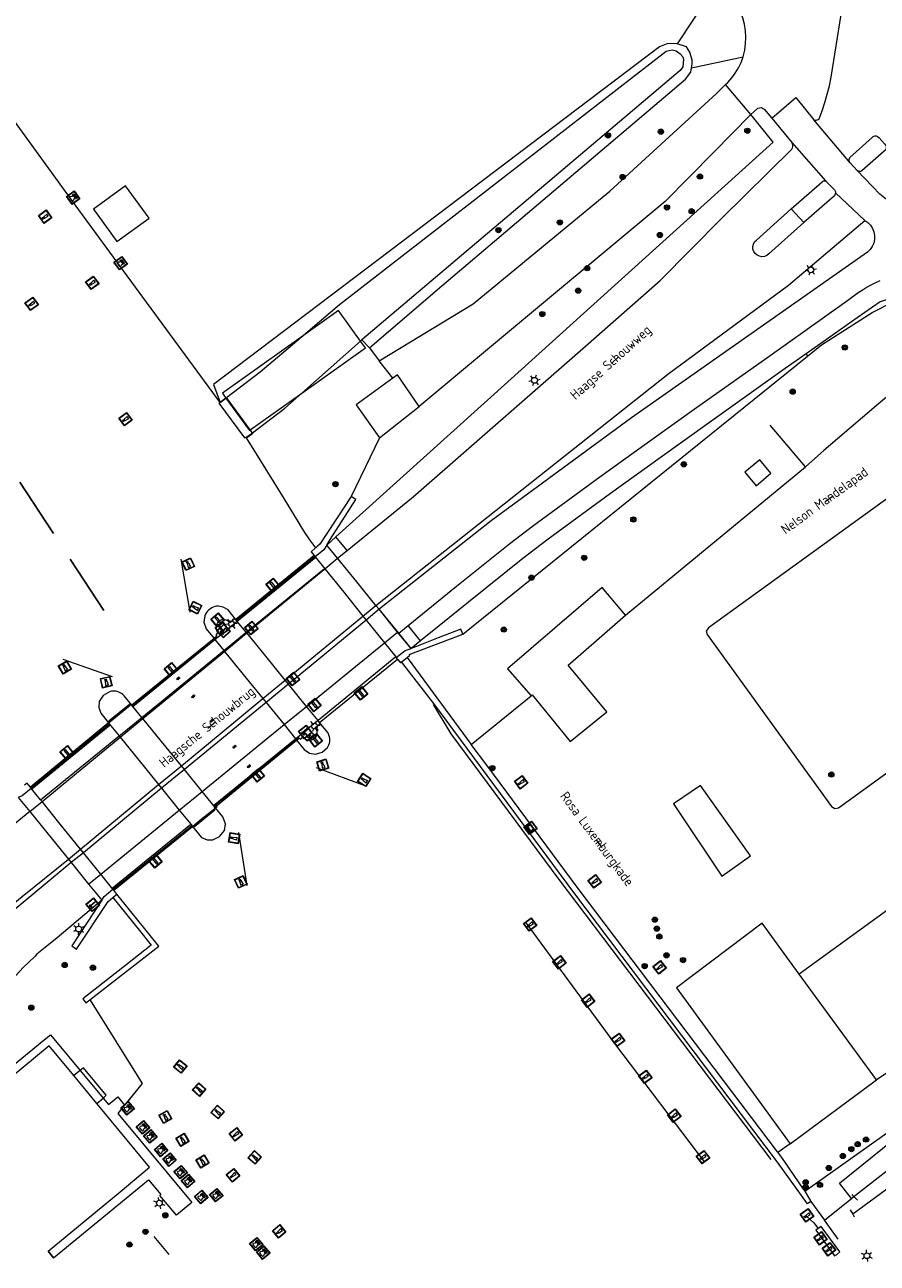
# Model space of a CAD drawing. Header units: metres. Extents: x 89872 to 94585, y 463299 to 469000.
# Tile 9 of 230: x 90898 to 90986, y 463830 to 463959. Entities that reach past the tile are written whole.
import ezdxf
from ezdxf.enums import TextEntityAlignment as Align

# ---------------------------------------------------------------- set-up
doc = ezdxf.new("R2010")
doc.units = ezdxf.units.M
doc.linetypes.add('HIDDEN', pattern=[9.525, 6.35, -3.175])
doc.layers.get('0').update_dxf_attribs({"linetype": 'CONTINUOUS'})
for name, color, linetype, lineweight in [('B-WE-BV-GELEIDECONSTRUCTIE-G', 251, 'CONTINUOUS', 13), ('B-WE-BV-LEUNING-G', 251, 'CONTINUOUS', 13), ('B-WE-GR-BEPLANTING_CULTUUR-G', 251, 'CONTINUOUS', 13), ('B-WE-GR-BOOM-S', 251, 'CONTINUOUS', 13), ('B-WE-IE-MEUBILAIR_WATERWEGMEUBILAIR_BOLDER-G', 251, 'CONTINUOUS', 13), ('B-WE-IE-MEUBILAIR_WATERWEGMEUBILAIR_MEERPAAL-S', 251, 'CONTINUOUS', 13), ('B-WE-IE-MEUBILAIR_WEGMEUBILAIR_SLAGBOOM-S', 251, 'CONTINUOUS', 13), ('B-WE-IE-TERREINAFSCHEIDING-G', 251, 'CONTINUOUS', 13), ('B-WE-IE-TERREINAFSCHEIDING_KUNSTMATIG_HEKWERK-G', 251, 'CONTINUOUS', 13), ('B-WE-KL-ET_LS_OV_LICHTMAST-S', 251, 'CONTINUOUS', 13), ('B-WE-KW-KUNSTWERK-GV', 251, 'CONTINUOUS', 13), ('B-WE-KW-KUNSTWERK_STEIGER-G', 251, 'CONTINUOUS', 13), ('B-WE-OB-BESCHOEIING-G', 251, 'CONTINUOUS', 13), ('B-WE-OG-TOPOGRAFIE_BEBOUWING-GV', 251, 'CONTINUOUS', 13), ('B-WE-OG-TOPOGRAFIE_BEBOUWING_LUIFEL-GV', 251, 'CONTINUOUS', 13), ('B-WE-OG-TOPOGRAFIE_KUNSTWERKNAAM-T18', 251, 'CONTINUOUS', 13), ('B-WE-OG-TOPOGRAFIE_STRAATNAAM-T18', 251, 'CONTINUOUS', 13), ('B-WE-OG-TOPOGRAFIE_WATER-GV', 251, 'CONTINUOUS', 13), ('B-WE-OG-WATER_WOONBOOTLOCATIE-G', 251, 'CONTINUOUS', 13), ('B-WE-VH-VERHARDING-GV', 251, 'CONTINUOUS', 13), ('Percelen', 10, 'HIDDEN', 25), ('Q_VERKEERSREGELINSTALLATIEPA00', 251, 'CONTINUOUS', 13), ('Q_VERKLIKKER_TRANSPORTLEIDING_', 251, 'CONTINUOUS', 13), ('S_GBKN_SYMBOOL_GV_GROOT_1', 251, 'CONTINUOUS', 13)]:
    doc.layers.add(name, color=color, linetype=linetype, lineweight=lineweight)
doc.styles.get("Standard").update_dxf_attribs({"font": 'isocp.shx'})

# ---------------------------------------------------------------- blocks, each defined once
blk = doc.blocks.new('Q_VERKEERSREGELINSTALLATIEPAAL')
for points in [[(-0.5, 0.5), (0.5, 0.5), (0.5, -0.5), (-0.5, -0.5)], [(-0.08, 0.33), (0.07, 0.33), (0.07, -0.33), (-0.08, -0.33)]]:
    blk.add_lwpolyline(points, close=True)
blk.add_lwpolyline([(-0.44, 0.46), (0.44, 0.46, -0.414214), (0.46, 0.44), (0.46, -0.44, -0.414214), (0.44, -0.46), (-0.44, -0.46, -0.414214), (-0.46, -0.44), (-0.46, 0.44), (-0.46, 0.44), (-0.46, 0.45), (-0.46, 0.45), (-0.46, 0.45), (-0.46, 0.45), (-0.46, 0.45), (-0.46, 0.45), (-0.46, 0.46), (-0.46, 0.46), (-0.46, 0.46), (-0.45, 0.46), (-0.45, 0.46), (-0.45, 0.46), (-0.45, 0.46), (-0.45, 0.46), (-0.45, 0.46), (-0.44, 0.46), (-0.44, 0.46)], format="xyb")
blk = doc.blocks.new('Q_LICHTMAST')
for points in [[(-0.26, 0.15), (-0.52, 0.3)], [(0, 0.3), (0, 0.6)], [(0.26, 0.15), (0.52, 0.3)], [(-0.26, -0.15), (-0.52, -0.3)], [(0, -0.3), (0, -0.6)], [(0.26, -0.15), (0.52, -0.3)]]:
    blk.add_lwpolyline(points)
blk.add_circle((0, 0), 0.3)
blk = doc.blocks.new('S_GBKN_SYMBOOL_GV_GROOT')
for points in [[(-0.1875, 0.03125), (-0.09375, 0.09375)], [(-0.1875, -0.0625), (0.0625, 0.09375)], [(-0.1875, 0.09375), (0.125, -0.09375)], [(-0.1875, 0), (-0.03125, -0.09375)], [(-0.125, -0.09375), (0.1875, 0.09375)], [(-0.0625, 0.09375), (0.1875, -0.0625)], [(0.03125, -0.09375), (0.1875, 0)], [(0.09375, 0.09375), (0.1875, 0.03125)]]:
    blk.add_lwpolyline(points)
blk = doc.blocks.new('Q_MEERPAAL')
for points in [[(-0.5, 0.5), (0.5, 0.5), (0.5, -0.5), (-0.5, -0.5)], [(-0.08, 0.32), (0.07, 0.32), (0.07, 0.17), (-0.08, 0.17)]]:
    blk.add_lwpolyline(points, close=True)
blk.add_lwpolyline([(-0.44, 0.46), (0.44, 0.46, -0.414214), (0.46, 0.44), (0.46, -0.44, -0.414214), (0.44, -0.46), (-0.44, -0.46, -0.414214), (-0.46, -0.44), (-0.46, 0.44), (-0.46, 0.44), (-0.46, 0.45), (-0.46, 0.45), (-0.46, 0.45), (-0.46, 0.45), (-0.46, 0.45), (-0.46, 0.45), (-0.46, 0.46), (-0.46, 0.46), (-0.46, 0.46), (-0.45, 0.46), (-0.45, 0.46), (-0.45, 0.46), (-0.45, 0.46), (-0.45, 0.46), (-0.45, 0.46), (-0.44, 0.46), (-0.44, 0.46)], format="xyb")
for points in [[(-0.08, 0.12), (-0.14, -0.31)], [(-0.08, 0.12), (0.07, 0.12)], [(0.07, 0.12), (0.12, -0.31)], [(-0.14, -0.31), (0.12, -0.31)]]:
    blk.add_lwpolyline(points)
blk = doc.blocks.new('Q_BOOM')
for radius in [0.27, 0.18, 0.09]:
    blk.add_circle((0, 0), radius)
blk = doc.blocks.new('Q_SLAGBOOM')
blk.add_lwpolyline([(-0.5, 0.5), (0.5, 0.5), (0.5, -0.5), (-0.5, -0.5)], close=True)
blk.add_lwpolyline([(-0.44, 0.46), (0.44, 0.46, -0.414214), (0.46, 0.44), (0.46, -0.44, -0.414214), (0.44, -0.46), (-0.44, -0.46, -0.414214), (-0.46, -0.44), (-0.46, 0.44), (-0.46, 0.44), (-0.46, 0.45), (-0.46, 0.45), (-0.46, 0.45), (-0.46, 0.45), (-0.46, 0.45), (-0.46, 0.45), (-0.46, 0.46), (-0.46, 0.46), (-0.46, 0.46), (-0.45, 0.46), (-0.45, 0.46), (-0.45, 0.46), (-0.45, 0.46), (-0.45, 0.46), (-0.45, 0.46), (-0.44, 0.46), (-0.44, 0.46)], format="xyb")
for points in [[(-0.29, 0.04), (-0.38, 0.04), (-0.38, 0.1)], [(-0.38, 0.1), (-0.29, 0.1)], [(-0.29, 0.1), (-0.29, 0.2)], [(-0.29, 0.2), (-0.23, 0.2), (-0.23, 0.1)], [(-0.23, 0.04), (-0.23, -0.2), (-0.29, -0.2), (-0.29, 0.04)], [(-0.23, 0.1), (0.37, 0.1), (0.37, 0.04), (-0.23, 0.04)]]:
    blk.add_lwpolyline(points)
blk = doc.blocks.new('Q_BOLDER')
for points in [[(-0.5, 0.5), (0.5, 0.5), (0.5, -0.5), (-0.5, -0.5)], [(-0.27, -0.2), (0.27, -0.2), (0.27, -0.3), (-0.27, -0.3)]]:
    blk.add_lwpolyline(points, close=True)
for points in [[(-0.44, 0.46), (0.44, 0.46, -0.414214), (0.46, 0.44), (0.46, -0.44, -0.414214), (0.44, -0.46), (-0.44, -0.46, -0.414214), (-0.46, -0.44), (-0.46, 0.44), (-0.46, 0.44), (-0.46, 0.45), (-0.46, 0.45), (-0.46, 0.45), (-0.46, 0.45), (-0.46, 0.45), (-0.46, 0.45), (-0.46, 0.46), (-0.46, 0.46), (-0.46, 0.46), (-0.45, 0.46), (-0.45, 0.46), (-0.45, 0.46), (-0.45, 0.46), (-0.45, 0.46), (-0.45, 0.46), (-0.44, 0.46), (-0.44, 0.46)], [(-0.23, 0.27, 0.439965), (-0.26, 0.19)], [(-0.15, 0.29, 0.109301), (-0.23, 0.27)], [(0.22, 0.27, 0.148019), (0.13, 0.29)], [(0.25, 0.19, 0.326045), (0.22, 0.27)], [(-0.27, -0.16, 0.309814), (-0.17, -0.02)], [(0.16, -0.02, 0.22667), (0.27, -0.16)]]:
    blk.add_lwpolyline(points, format="xyb")
for points in [[(-0.17, 0.03), (-0.26, 0.19)], [(-0.17, -0.02), (-0.17, 0.03)], [(-0.15, 0.29), (0.13, 0.29)], [(0.16, 0.03), (0.25, 0.19)], [(0.16, -0.02), (0.16, 0.03)], [(-0.27, -0.16), (0.27, -0.16)]]:
    blk.add_lwpolyline(points)
blk = doc.blocks.new('Q_VERKLIKKER_TRANSPORTLEIDING')
for points in [[(-0.5, 0.5), (0.5, 0.5), (0.5, -0.5), (-0.5, -0.5)], [(-0.37, 0.22), (0.36, 0.22), (0.36, -0.21), (-0.37, -0.21)]]:
    blk.add_lwpolyline(points, close=True)
for points in [[(-0.44, 0.46), (0.44, 0.46, -0.414214), (0.46, 0.44), (0.46, -0.44, -0.414214), (0.44, -0.46), (-0.44, -0.46, -0.414214), (-0.46, -0.44), (-0.46, 0.44), (-0.46, 0.44), (-0.46, 0.45), (-0.46, 0.45), (-0.46, 0.45), (-0.46, 0.45), (-0.46, 0.45), (-0.46, 0.45), (-0.46, 0.46), (-0.46, 0.46), (-0.46, 0.46), (-0.45, 0.46), (-0.45, 0.46), (-0.45, 0.46), (-0.45, 0.46), (-0.45, 0.46), (-0.45, 0.46), (-0.44, 0.46), (-0.44, 0.46)], [(-0.29, 0.16), (0.28, 0.16, -0.414214), (0.3, 0.14), (0.3, -0.13, -0.414214), (0.28, -0.16), (-0.29, -0.16, -0.414214), (-0.31, -0.13), (-0.31, 0.14), (-0.31, 0.14), (-0.31, 0.14), (-0.31, 0.14), (-0.31, 0.15), (-0.31, 0.15), (-0.31, 0.15), (-0.3, 0.15), (-0.3, 0.15), (-0.3, 0.15), (-0.3, 0.16), (-0.3, 0.16), (-0.3, 0.16), (-0.3, 0.16), (-0.29, 0.16), (-0.29, 0.16), (-0.29, 0.16), (-0.29, 0.16), (-0.29, 0.16)]]:
    blk.add_lwpolyline(points, format="xyb")

msp = doc.modelspace()

# ---------------------------------------------------------------- linework, layer by layer
at = {"layer": 'B-WE-BV-GELEIDECONSTRUCTIE-G'}
for p, q in [((90914.98, 463897.7), (90914.04, 463903.22)), ((90901.78, 463892.85), (90906.9, 463891.05)), ((90933.24, 463879.66), (90928.05, 463881.61)), ((90920.87, 463869.42), (90920.01, 463874.89)), ((90907.4, 463868.51), (90907.07, 463868.92)), ((90981.87, 463831.22), (90981.87, 463831.22))]:
    msp.add_line(p, q, dxfattribs=at)
for points in [[(90940.1, 463888.14), (90941.94, 463885.11), (90953.11, 463870.03), (90975.04, 463841.05)], [(90906.33, 463858.93), (90911.74, 463863.14), (90907.4, 463868.51)], [(90968.24, 463840.77), (90959.02, 463852.91), (90949.68, 463865.65)], [(90978.79, 463835.16), (90979.51, 463834.49), (90979.96, 463833.9)]]:
    msp.add_lwpolyline(points, dxfattribs=at)
at = {"layer": 'B-WE-BV-LEUNING-G'}
for p, q in [((90919.77, 463896.89), (90927.87, 463903.49)), ((90927.87, 463903.49), (90927.87, 463903.49)), ((90909.01, 463887.99), (90917.5, 463894.92)), ((90917.5, 463894.92), (90917.78, 463895.15)), ((90908.99, 463887.97), (90909.01, 463887.99)), ((90898.5, 463879.51), (90906.6, 463886.17)), ((90925.93, 463884.54), (90917.45, 463877.62)), ((90926.21, 463884.77), (90925.93, 463884.54)), ((90917.45, 463877.62), (90917.44, 463877.61)), ((90915.16, 463875.61), (90907.01, 463869)), ((90915.2, 463875.64), (90915.16, 463875.61))]:
    msp.add_line(p, q, dxfattribs=at)
msp.add_lwpolyline([(90906.6, 463886.17), (90906.64, 463886.21), (90906.65, 463886.37), (90908.76, 463888.1)], dxfattribs=at)
at = {"layer": 'B-WE-GR-BEPLANTING_CULTUUR-G'}
for p, q in [((90968.9, 463961.95), (90965.35, 463956.57)), ((90966.84, 463954.06), (90972.19, 463955.23)), ((90978.7, 463924.45), (90978.85, 463924.23)), ((90904.64, 463857.53), (90910.01, 463848.91)), ((90978.57, 463837.75), (91000, 463853.05)), ((90977.06, 463842.68), (90986, 463849.28))]:
    msp.add_line(p, q, dxfattribs=at)
for points in [[(91007.63, 463925.69), (91005.97, 463926.55), (91003.75, 463927.11), (91002.1, 463927.33), (91000.47, 463927.35), (90998.68, 463927.33), (90996.84, 463927.01), (90995.18, 463926.38), (90993.74, 463925.55), (90989.42, 463921.99), (90985.96, 463919.09), (90980.53, 463914.46), (90978.66, 463912.76)], [(90943.2, 463895.44), (90967.8, 463915.31), (90978.85, 463924.23)]]:
    msp.add_lwpolyline(points, dxfattribs=at)
at = {"layer": 'B-WE-IE-TERREINAFSCHEIDING-G'}
for p, q in [((90933.52, 463925.07), (90934.53, 463923.75)), ((90934.56, 463915.75), (90931.63, 463909.69)), ((90937.41, 463893.01), (90944.06, 463884.02)), ((90906.98, 463868.16), (90907.4, 463868.51)), ((90982.17, 463838.6), (91000, 463853.05)), ((90903.59, 463850.26), (90905.96, 463847.4)), ((90975.78, 463841.78), (90976.48, 463840.79)), ((90983.4, 463837), (90982.17, 463838.6)), ((90978.57, 463837.75), (90979.19, 463836.71)), ((90979.19, 463836.71), (90978.84, 463836.46)), ((90979.19, 463836.71), (90980.61, 463834.75))]:
    msp.add_line(p, q, dxfattribs=at)
for points in [[(90931.63, 463909.69), (90928.39, 463904.74), (90928.11, 463904.5), (90927.98, 463904.39)], [(90931.56, 463908.52), (90932.11, 463909.38), (90931.63, 463909.69)], [(90929.1, 463904.66), (90929.47, 463905.25), (90931.56, 463908.52)], [(90943.2, 463895.44), (90942.99, 463895.97), (90940.65, 463895.07), (90938.57, 463894.24), (90937.83, 463893.97)], [(90937.41, 463893.01), (90937.69, 463893.25), (90937.62, 463893.34), (90943.2, 463895.44)], [(90936.85, 463892.56), (90936.95, 463892.64), (90937.41, 463893.01)], [(90905.83, 463867.88), (90902.72, 463863.16), (90903.2, 463862.84), (90906.47, 463867.76), (90906.98, 463868.16)], [(90906.98, 463868.16), (90909.72, 463864.76), (90910.95, 463863.24), (90908.31, 463861.16), (90908.02, 463860.94), (90903.86, 463857.68), (90904.19, 463857.27), (90904.6, 463857.59)], [(90889.34, 463844.79), (90899.87, 463853.43), (90900.51, 463853.97), (90903.59, 463850.26)], [(90905.96, 463847.4), (90906.51, 463846.74), (90907.47, 463847.54), (90908.19, 463846.68)], [(90976.48, 463840.79), (90978.41, 463837.99), (90978.57, 463837.75)], [(90915.13, 463836.6), (90913.54, 463835.27), (90911.84, 463837.31)]]:
    msp.add_lwpolyline(points, dxfattribs=at)
at = {"layer": 'B-WE-IE-TERREINAFSCHEIDING_KUNSTMATIG_HEKWERK-G'}
for p, q in [((90978.66, 463912.76), (90974.98, 463917.09)), ((90927.96, 463903.37), (90919.85, 463896.76)), ((90920.78, 463895.63), (90928.87, 463902.23)), ((90919.85, 463896.76), (90918.7, 463895.82)), ((90909.05, 463887.94), (90917.53, 463894.88)), ((90909.97, 463886.81), (90918.46, 463893.74)), ((90936.25, 463893.09), (90928.2, 463886.5)), ((90936.25, 463893.09), (90936.25, 463893.09)), ((90909.04, 463887.93), (90909.05, 463887.94)), ((90906.71, 463886.03), (90898.6, 463879.39)), ((90928.2, 463886.5), (90927.01, 463885.53)), ((90899.5, 463878.27), (90907.63, 463884.9)), ((90917.4, 463877.69), (90925.87, 463884.61)), ((90898.41, 463879.61), (90898.52, 463879.47)), ((90898.6, 463879.39), (90898.59, 463879.38)), ((90899.5, 463878.27), (90899.5, 463878.27)), ((90917.68, 463877.68), (90917.64, 463877.73)), ((90906.91, 463869.13), (90915.03, 463875.76)), ((90915.03, 463875.76), (90915.04, 463875.77)), ((90998.6, 463875.21), (90977.99, 463860.24)), ((90983.66, 463837.21), (90983.48, 463837.41)), ((90984.01, 463836.82), (90983.66, 463837.21)), ((90983.27, 463835.84), (90983.54, 463835.37)), ((90983.54, 463835.37), (90983.69, 463835.12))]:
    msp.add_line(p, q, dxfattribs=at)
for points in [[(90978.85, 463924.23), (90980.31, 463925.41), (90985.53, 463928.75), (90987.77, 463929.88), (90992.09, 463931.03), (91004.66, 463931.24), (91004.67, 463931.24)], [(90917.53, 463894.88), (90918.09, 463895.34), (90918.3, 463895.51)], [(90918.46, 463893.74), (90919.02, 463894.2), (90920.78, 463895.63)], [(90907.63, 463884.9), (90908.49, 463885.6), (90909.97, 463886.81), (90909.97, 463886.81)], [(90925.87, 463884.61), (90926.46, 463885.08), (90926.67, 463885.26)], [(90915.24, 463875.56), (90916.12, 463876.27), (90917.52, 463877.39)], [(90917.52, 463877.39), (90917.53, 463877.4), (90917.59, 463877.45)], [(90917.59, 463877.45), (90917.76, 463877.59), (90917.68, 463877.68)]]:
    msp.add_lwpolyline(points, dxfattribs=at)
at = {"layer": 'B-WE-KW-KUNSTWERK-GV'}
for p, q in [((90920.76, 463915.85), (90920.8, 463915.76)), ((90927.87, 463903.49), (90927.81, 463903.57)), ((90927.9, 463903.45), (90927.87, 463903.49)), ((90930.22, 463903.29), (90929.1, 463904.66)), ((90927.9, 463903.45), (90928.91, 463902.2)), ((90928.91, 463902.2), (90930.87, 463899.77)), ((90932.2, 463900.86), (90930.22, 463903.29)), ((90930.87, 463899.77), (90932.85, 463897.31)), ((90934.19, 463898.42), (90932.2, 463900.86)), ((90934.53, 463898.01), (90934.19, 463898.42)), ((90932.85, 463897.31), (90933.18, 463896.9)), ((90936.56, 463895.53), (90934.53, 463898.01)), ((90919.85, 463896.76), (90919.67, 463896.99)), ((90920.78, 463895.63), (90919.85, 463896.76)), ((90933.18, 463896.9), (90935.07, 463894.54)), ((90917.44, 463895), (90908.95, 463888.07)), ((90917.44, 463895), (90917.5, 463894.92)), ((90917.5, 463894.92), (90917.53, 463894.88)), ((90917.53, 463894.88), (90918.46, 463893.74)), ((90920.83, 463895.56), (90920.78, 463895.63)), ((90922.79, 463893.16), (90920.83, 463895.56)), ((90935.07, 463894.54), (90936.25, 463893.09)), ((90937.83, 463893.97), (90936.56, 463895.53)), ((90918.46, 463893.74), (90918.53, 463893.66)), ((90918.53, 463893.66), (90920.47, 463891.26)), ((90924.81, 463890.67), (90922.79, 463893.16)), ((90936.25, 463893.09), (90936.3, 463893.01)), ((90936.43, 463892.86), (90936.3, 463893.01)), ((90920.47, 463891.26), (90922.5, 463888.76)), ((90925.13, 463890.27), (90924.81, 463890.67)), ((90927.01, 463887.96), (90925.13, 463890.27)), ((90922.5, 463888.76), (90922.82, 463888.37)), ((90922.82, 463888.37), (90924.69, 463886.07)), ((90909.01, 463887.99), (90908.95, 463888.07)), ((90909.05, 463887.94), (90909.01, 463887.99)), ((90909.97, 463886.81), (90909.05, 463887.94)), ((90910.07, 463886.69), (90909.97, 463886.81)), ((90928.2, 463886.5), (90927.01, 463887.96)), ((90906.53, 463886.25), (90898.44, 463879.59)), ((90906.53, 463886.25), (90906.6, 463886.17)), ((90906.6, 463886.17), (90907.63, 463884.9)), ((90912, 463884.33), (90910.07, 463886.69)), ((90924.69, 463886.07), (90925.87, 463884.61)), ((90928.37, 463886.29), (90928.2, 463886.5)), ((90907.63, 463884.9), (90907.73, 463884.77)), ((90907.73, 463884.77), (90909.65, 463882.4)), ((90914.06, 463881.79), (90912, 463884.33)), ((90917.68, 463877.68), (90925.99, 463884.46)), ((90925.87, 463884.61), (90925.93, 463884.54)), ((90925.93, 463884.54), (90925.99, 463884.46)), ((90928.63, 463883.23), (90929.18, 463883.72)), ((90909.65, 463882.4), (90911.71, 463879.86)), ((90914.37, 463881.41), (90914.06, 463881.79)), ((90916.21, 463879.15), (90914.37, 463881.41)), ((90898.44, 463879.59), (90898.53, 463879.47)), ((90898.6, 463879.39), (90898.53, 463879.47)), ((90899.5, 463878.27), (90898.6, 463879.39)), ((90911.71, 463879.86), (90912.02, 463879.48)), ((90912.02, 463879.48), (90913.85, 463877.22)), ((90917.45, 463877.62), (90916.21, 463879.15)), ((90897.18, 463878.54), (90898.38, 463877.06)), ((90899.64, 463878.1), (90899.5, 463878.27)), ((90901.53, 463875.76), (90899.64, 463878.1)), ((90898.38, 463877.06), (90900.27, 463874.73)), ((90913.85, 463877.22), (90915.03, 463875.76)), ((90917.51, 463877.55), (90917.45, 463877.62)), ((90917.51, 463877.55), (90917.68, 463877.68)), ((90917.59, 463877.45), (90917.51, 463877.55)), ((90918.35, 463876.53), (90917.59, 463877.45)), ((90903.62, 463873.18), (90901.53, 463875.76)), ((90907.07, 463868.92), (90915.22, 463875.53)), ((90915.03, 463875.76), (90915.16, 463875.61)), ((90915.16, 463875.61), (90915.22, 463875.53)), ((90918.62, 463875.79), (90918.35, 463876.53)), ((90900.27, 463874.73), (90902.37, 463872.14)), ((90903.92, 463872.81), (90903.62, 463873.18)), ((90905.72, 463870.59), (90903.92, 463872.81)), ((90902.37, 463872.14), (90902.67, 463871.78)), ((90902.67, 463871.78), (90904.46, 463869.57)), ((90906.97, 463869.04), (90905.72, 463870.59)), ((90904.46, 463869.57), (90905.83, 463867.88)), ((90906.97, 463869.04), (90907.07, 463868.92)), ((90908.19, 463846.68), (90907.5, 463845.82)), ((90907.5, 463845.82), (90915.13, 463836.6)), ((90908.25, 463846.75), (90908.19, 463846.68))]:
    msp.add_line(p, q, dxfattribs=at)
for points in [[(90927.81, 463903.57), (90919.71, 463896.97), (90919.67, 463896.99)], [(90929.1, 463904.66), (90928.79, 463904.18), (90927.9, 463903.45)], [(90919.67, 463896.99), (90918.89, 463897.95), (90918.4, 463898.25), (90917.87, 463898.34), (90917.7, 463898.32), (90917.53, 463898.29), (90917.36, 463898.23), (90917.21, 463898.16), (90917.06, 463898.06), (90916.91, 463897.95), (90916.78, 463897.82), (90916.67, 463897.67), (90916.57, 463897.52), (90916.48, 463897.35), (90916.38, 463896.69), (90916.64, 463895.98), (90917.44, 463895)], [(90919.67, 463896.99), (90919.61, 463897.02), (90919.54, 463896.99), (90919.06, 463896.62), (90918.89, 463896.78), (90918.69, 463896.89), (90918.46, 463896.93), (90918.23, 463896.91), (90918.02, 463896.82), (90917.84, 463896.67), (90917.72, 463896.48), (90917.65, 463896.25), (90917.65, 463896.02), (90917.71, 463895.8), (90917.84, 463895.61), (90917.61, 463895.38), (90917.72, 463895.23), (90917.44, 463895)], [(90936.3, 463893.01), (90937.23, 463893.75), (90937.83, 463893.97)], [(90928.37, 463886.29), (90928.37, 463886.29), (90936.43, 463892.86)], [(90908.95, 463888.07), (90908.14, 463889.07), (90908.01, 463889.18), (90907.88, 463889.28), (90907.74, 463889.37), (90907.59, 463889.44), (90907.43, 463889.5), (90907.28, 463889.53), (90907.13, 463889.55), (90906.98, 463889.55), (90906.83, 463889.53), (90906.68, 463889.5), (90905.97, 463889.09), (90905.56, 463888.45), (90905.51, 463887.86), (90905.73, 463887.25), (90906.53, 463886.25)], [(90908.95, 463888.07), (90908.93, 463888.05), (90908.69, 463888.17), (90906.56, 463886.42), (90906.55, 463886.26), (90906.53, 463886.25)], [(90925.99, 463884.46), (90926.27, 463884.69), (90926.37, 463884.56), (90926.68, 463884.8), (90926.83, 463884.63), (90927.03, 463884.51), (90927.26, 463884.46), (90927.49, 463884.47), (90927.71, 463884.56), (90927.89, 463884.7), (90928.03, 463884.89), (90928.1, 463885.11), (90928.1, 463885.35), (90928.04, 463885.57), (90927.91, 463885.76), (90928.35, 463886.12), (90928.39, 463886.22), (90928.37, 463886.29)], [(90929.18, 463883.72), (90929.26, 463883.85), (90929.33, 463883.99), (90929.38, 463884.14), (90929.41, 463884.3), (90929.42, 463884.45), (90929.41, 463884.63), (90929.38, 463884.8), (90929.33, 463884.97), (90929.27, 463885.14), (90929.18, 463885.29), (90928.37, 463886.29)], [(90925.99, 463884.46), (90926.78, 463883.5), (90927.33, 463883.12), (90927.95, 463883.02), (90928.63, 463883.23)], [(90898.53, 463879.47), (90897.59, 463878.7), (90897.18, 463878.54)], [(90915.22, 463875.53), (90915.26, 463875.56), (90915.41, 463875.54), (90917.54, 463877.26), (90917.52, 463877.39)], [(90917.52, 463877.39), (90917.5, 463877.53), (90917.51, 463877.55)], [(90915.22, 463875.53), (90916.14, 463874.4), (90916.72, 463874.15), (90917.31, 463874.15), (90918.02, 463874.49), (90918.51, 463875.11), (90918.62, 463875.79)], [(90905.83, 463867.88), (90906.06, 463868.27), (90906.97, 463869.04)]]:
    msp.add_lwpolyline(points, dxfattribs=at)
at = {"layer": 'B-WE-KW-KUNSTWERK_STEIGER-G'}
for p, q in [((90918.66, 463919.88), (90918.07, 463919.44)), ((90918.07, 463919.44), (90918.07, 463919.44)), ((90918.73, 463919.93), (90918.66, 463919.88)), ((90918.73, 463919.93), (90918.73, 463919.93)), ((90921.19, 463916.61), (90918.73, 463919.93)), ((90921.42, 463916.3), (90921.19, 463916.61))]:
    msp.add_line(p, q, dxfattribs=at)
for points in [[(90918.07, 463919.44), (90917.95, 463919.35), (90920.59, 463915.75), (90920.76, 463915.85)], [(90920.8, 463915.76), (90921.46, 463916.25), (90921.42, 463916.3)], [(90980.26, 463834.12), (90979.72, 463833.72), (90981.66, 463831.07), (90981.87, 463831.22)], [(90981.87, 463831.22), (90982.21, 463831.47), (90980.26, 463834.12)]]:
    msp.add_lwpolyline(points, dxfattribs=at)
at = {"layer": 'B-WE-OB-BESCHOEIING-G'}
msp.add_line((90910.01, 463848.91), (90908.19, 463846.68), dxfattribs=at)
at = {"layer": 'B-WE-OG-TOPOGRAFIE_BEBOUWING-GV'}
for p, q in [((90934.56, 463915.75), (90938.68, 463919.02)), ((90973.54, 463910.81), (90975.06, 463912.11)), ((90912.79, 463831.21), (90911.25, 463833.08))]:
    msp.add_line(p, q, dxfattribs=at)
for points in [[(90935.94, 463921.93), (90932.15, 463919.2), (90934.56, 463915.75)], [(90938.68, 463919.02), (90936.43, 463922.29), (90935.94, 463921.93)], [(90975.06, 463912.11), (90973.91, 463913.49), (90972.36, 463912.2), (90973.54, 463910.81)], [(90960.03, 463897.4), (90957.59, 463900.26), (90947.81, 463891.86), (90950.26, 463889.04)], [(90950.26, 463889.04), (90950.36, 463889.14), (90954.3, 463884.34), (90958.08, 463887.38), (90954.09, 463892.24), (90955.39, 463893.37), (90960.03, 463897.4)], [(90902.94, 463849.73), (90900.39, 463852.8), (90889.87, 463844.12)], [(90900.27, 463831.54), (90907.74, 463837.71), (90910.78, 463840.24), (90905.3, 463846.86)]]:
    msp.add_lwpolyline(points, dxfattribs=at)
at = {"layer": 'B-WE-OG-TOPOGRAFIE_BEBOUWING_LUIFEL-GV'}
for p, q in [((90903.59, 463850.26), (90902.94, 463849.73)), ((90905.3, 463846.86), (90902.94, 463849.73)), ((90905.3, 463846.86), (90905.96, 463847.4)), ((90900.84, 463830.86), (90900.27, 463831.54))]:
    msp.add_line(p, q, dxfattribs=at)
for points in [[(90907.39, 463936.09), (90910.73, 463938.51), (90908.29, 463941.86), (90904.96, 463939.45), (90907.39, 463936.09)], [(90905.96, 463847.4), (90906.29, 463847.69), (90903.93, 463850.54), (90903.59, 463850.26)]]:
    msp.add_lwpolyline(points, dxfattribs=at)
at = {"layer": 'B-WE-OG-TOPOGRAFIE_KUNSTWERKNAAM-T18'}
msp.add_line((90916.8, 463885.72), (90917.58, 463886.35), dxfattribs=at)
at = {"layer": 'B-WE-OG-TOPOGRAFIE_STRAATNAAM-T18'}
for p, q in [((90958.57, 463923.48), (90959.31, 463924.15)), ((90980.69, 463909.16), (90981.5, 463909.75)), ((90956.97, 463874.16), (90957.56, 463873.36))]:
    msp.add_line(p, q, dxfattribs=at)
at = {"layer": 'B-WE-OG-TOPOGRAFIE_WATER-GV'}
for p, q in [((90926.52, 463920.4), (90932.6, 463925.78)), ((90932.6, 463925.78), (90932.73, 463925.9)), ((90932.73, 463925.9), (90933.52, 463925.07)), ((90918.07, 463919.43), (90918.66, 463919.88)), ((90918.07, 463919.43), (90918.07, 463919.44)), ((90918.07, 463919.44), (90918.07, 463919.43)), ((90918.66, 463919.88), (90918.73, 463919.93)), ((90904.6, 463857.59), (90906.33, 463858.93)), ((90904.6, 463857.59), (90904.64, 463857.53)), ((90910.01, 463848.91), (90908.25, 463846.75))]:
    msp.add_line(p, q, dxfattribs=at)
for points in [[(90965.35, 463956.57), (90964.39, 463956.61), (90963.52, 463956.24), (90917.4, 463921.3), (90918.07, 463919.44)], [(90966.68, 463955.69), (90966.32, 463956.24), (90965.35, 463956.57)], [(90926.44, 463926.18), (90930.42, 463929.57), (90964.22, 463955.81), (90964.85, 463955.94), (90965.25, 463955.82), (90965.69, 463955.53), (90965.94, 463955.23), (90966.02, 463954.99), (90965.95, 463954.18), (90965.68, 463953.8), (90932.73, 463925.9)], [(90966.84, 463954.06), (90966.91, 463954.46), (90966.91, 463954.87), (90966.68, 463955.69)], [(90918.07, 463919.44), (90907.68, 463933.58), (90902.78, 463940.28), (90896.62, 463948.81), (90892.65, 463954.5)], [(90933.52, 463925.07), (90940.56, 463931.13), (90966.22, 463952.9), (90966.77, 463953.63), (90966.84, 463954.06)], [(90918.73, 463919.93), (90922.22, 463922.6), (90926.44, 463926.18)], [(90921.42, 463916.3), (90924.76, 463918.84), (90926.52, 463920.4)], [(90920.76, 463915.85), (90921.05, 463916.02), (90921.42, 463916.3)], [(90927.98, 463904.39), (90927.35, 463905.19), (90927.28, 463905.3), (90926.84, 463905.98), (90924.7, 463909.47), (90921.95, 463913.95), (90920.8, 463915.76)], [(90927.98, 463904.39), (90927.94, 463904.36), (90927.48, 463903.98), (90927.81, 463903.57)], [(90936.43, 463892.86), (90936.74, 463892.47), (90936.85, 463892.56)], [(90978.84, 463836.46), (90975.75, 463840.77), (90954.68, 463868.68), (90940.2, 463888.26), (90936.85, 463892.56)], [(90898.44, 463879.59), (90898.09, 463880.02), (90897.84, 463879.81)]]:
    msp.add_lwpolyline(points, dxfattribs=at)
at = {"layer": 'B-WE-OG-WATER_WOONBOOTLOCATIE-G'}
for p, q in [((90933.1, 463925.09), (90932.6, 463925.78)), ((90926.52, 463920.4), (90933.1, 463925.09)), ((90921.19, 463916.61), (90926.52, 463920.4)), ((90918.66, 463919.88), (90918.66, 463919.88))]:
    msp.add_line(p, q, dxfattribs=at)
for points in [[(90932.6, 463925.78), (90930.31, 463928.94), (90926.44, 463926.18)], [(90926.44, 463926.18), (90918.3, 463920.39), (90918.66, 463919.88)], [(90918.66, 463919.88), (90921.1, 463916.54), (90921.19, 463916.61)]]:
    msp.add_lwpolyline(points, dxfattribs=at)
at = {"layer": 'B-WE-VH-VERHARDING-GV'}
for p, q in [((90972.98, 463949.26), (90970.37, 463952.34)), ((90975.3, 463946.39), (90972.98, 463949.26)), ((90975.15, 463948.85), (90977.23, 463946.33)), ((90983.25, 463944.25), (90979.51, 463948.69)), ((90977.23, 463946.33), (90980.76, 463942.34)), ((90984, 463943.44), (90983.25, 463944.25)), ((90981.75, 463941.15), (90984.78, 463938.27)), ((90978.46, 463938.05), (90977.15, 463939.48)), ((90935.94, 463921.93), (90934.53, 463923.75)), ((90960.03, 463897.4), (90978.66, 463912.76)), ((90929.1, 463904.66), (90930.06, 463905.52)), ((90931.21, 463904.1), (90930.06, 463905.52)), ((90930.22, 463903.29), (90931.21, 463904.1)), ((90920.83, 463895.56), (90928.91, 463902.2)), ((90928.91, 463902.2), (90930.22, 463903.29)), ((90932.85, 463897.31), (90934.19, 463898.42)), ((90924.81, 463890.67), (90932.85, 463897.31)), ((90934.53, 463898.01), (90933.18, 463896.9)), ((90936.44, 463895.66), (90934.53, 463898.01)), ((90933.18, 463896.9), (90925.13, 463890.27)), ((90938.8, 463894.75), (90937.53, 463896.32)), ((90918.53, 463893.66), (90920.83, 463895.56)), ((90927.01, 463887.96), (90935.07, 463894.54)), ((90935.07, 463894.54), (90936.44, 463895.66)), ((90937.83, 463893.97), (90936.44, 463895.66)), ((90938.8, 463894.75), (90937.83, 463893.97)), ((90910.07, 463886.69), (90918.53, 463893.66)), ((90922.5, 463888.76), (90924.81, 463890.67)), ((90925.13, 463890.27), (90922.82, 463888.37)), ((90914.06, 463881.79), (90922.5, 463888.76)), ((90922.82, 463888.37), (90914.37, 463881.41)), ((90944.06, 463884.02), (90950.26, 463889.04)), ((90924.69, 463886.07), (90927.01, 463887.96)), ((90907.73, 463884.77), (90910.07, 463886.69)), ((90916.21, 463879.15), (90924.69, 463886.07)), ((90899.64, 463878.1), (90907.73, 463884.77)), ((90911.71, 463879.86), (90914.06, 463881.79)), ((90914.37, 463881.41), (90912.02, 463879.48)), ((90903.62, 463873.18), (90911.71, 463879.86)), ((90912.02, 463879.48), (90903.92, 463872.81)), ((90913.85, 463877.22), (90916.21, 463879.15)), ((90972.95, 463872.48), (90967.77, 463879.78)), ((90898.38, 463877.06), (90899.64, 463878.1)), ((90905.72, 463870.59), (90913.85, 463877.22)), ((90902.37, 463872.14), (90903.62, 463873.18)), ((90903.92, 463872.81), (90902.67, 463871.78)), ((90904.46, 463869.57), (90905.72, 463870.59)), ((91007.16, 463863.51), (90986, 463849.28)), ((90986, 463849.28), (90977.99, 463860.24)), ((90977.06, 463842.68), (90975.78, 463841.78)), ((90987.44, 463838.25), (90983.54, 463835.37)), ((90980.61, 463834.75), (90983.4, 463837)), ((90983.4, 463837), (90983.66, 463837.21)), ((90982.01, 463832.79), (90980.61, 463834.75))]:
    msp.add_line(p, q, dxfattribs=at)
for points in [[(90979.51, 463948.69), (90979.62, 463948.67), (90979.73, 463948.67), (90979.84, 463948.69), (90979.94, 463948.73), (90980.04, 463948.79), (90980.36, 463949.63), (90980.65, 463950.49), (90980.9, 463951.35), (90981.12, 463952.23), (90981.31, 463953.11), (90982.32, 463959.61), (90982.49, 463960.61), (90982.71, 463961.59), (90982.99, 463962.56), (90983.33, 463963.51), (90983.73, 463964.44)], [(90972.19, 463955.23), (90972.35, 463955.89), (90972.45, 463956.56), (90972.48, 463957.24), (90972.44, 463957.92), (90972.33, 463958.59), (90972.15, 463959.25), (90971.91, 463959.88), (90971.6, 463960.49), (90971.23, 463961.06), (90970.91, 463961.49)], [(90970.37, 463952.34), (90970.6, 463952.56), (90971.01, 463953.03), (90971.38, 463953.54), (90971.7, 463954.07), (90971.97, 463954.64), (90972.19, 463955.23)], [(90934.53, 463923.75), (90944.24, 463929.65), (90958.41, 463941.3), (90969.44, 463951.41), (90970.37, 463952.34)], [(90975.15, 463948.85), (90977.63, 463950.99), (90979.51, 463948.69)], [(90972.98, 463949.26), (90973.3, 463949.53), (90973.72, 463949.91), (90974.06, 463949.97), (90974.37, 463949.81), (90975.15, 463948.85)], [(90972.98, 463949.26), (90969.12, 463945.32), (90964.11, 463940.23)], [(90930.06, 463905.52), (90948.17, 463921.88), (90971.35, 463942.82), (90975.3, 463946.39)], [(90931.21, 463904.1), (90938.06, 463909.66), (90955.89, 463925.26), (90963.6, 463932.07), (90969.96, 463938.49), (90977.24, 463945.64), (90977.3, 463945.78), (90977.33, 463945.92), (90977.33, 463946.06), (90977.29, 463946.2), (90977.23, 463946.33)], [(90983.25, 463944.25), (90983.19, 463944.35), (90983.16, 463944.47), (90983.16, 463944.58), (90983.18, 463944.7), (90983.24, 463944.8), (90985.54, 463946.88), (90985.66, 463946.98), (90985.8, 463947.03), (90985.96, 463947.03), (90986.1, 463946.98), (90986.22, 463946.88), (90986.86, 463946.16), (90986.96, 463946.03), (90987, 463945.87), (90986.98, 463945.71), (90986.92, 463945.56), (90986.8, 463945.44), (90984.47, 463943.4), (90984.38, 463943.36), (90984.28, 463943.34), (90984.18, 463943.35), (90984.08, 463943.38), (90984, 463943.44)], [(90988.1, 463939.69), (90987.48, 463940.1), (90987.02, 463940.44), (90986.35, 463940.99), (90984, 463943.44)], [(90977.15, 463939.48), (90980.38, 463942.29), (90980.45, 463942.33), (90980.52, 463942.36), (90980.6, 463942.37), (90980.68, 463942.36), (90980.76, 463942.34)], [(90980.76, 463942.34), (90981.59, 463941.5), (90981.64, 463941.44), (90981.69, 463941.38), (90981.72, 463941.31), (90981.74, 463941.23), (90981.75, 463941.15)], [(90981.75, 463941.15), (90981.65, 463940.84), (90978.46, 463938.05)], [(90964.11, 463940.23), (90945.53, 463924.73), (90938.68, 463919.02)], [(90973.29, 463935.07), (90973.21, 463935.31), (90973.2, 463935.57), (90973.26, 463935.83), (90973.38, 463936.06), (90973.56, 463936.24), (90977.15, 463939.48)], [(90934.19, 463898.42), (90964.39, 463922.36), (90976.87, 463931.56), (90984.78, 463938.27)], [(90984.78, 463938.27), (90985.1, 463938.05), (90985.37, 463937.77), (90985.58, 463937.44), (90985.72, 463937.08), (90985.78, 463936.7), (90985.78, 463936.31), (90985.7, 463935.93), (90985.54, 463935.57), (90985.32, 463935.25), (90985.05, 463934.98), (90983.1, 463933.61)], [(90978.46, 463938.05), (90974.84, 463934.81), (90974.63, 463934.65), (90974.39, 463934.55), (90974.13, 463934.52), (90973.87, 463934.56), (90973.63, 463934.67), (90973.43, 463934.85), (90973.29, 463935.07)], [(90983.1, 463933.61), (90960.65, 463917.84), (90946.11, 463907.16), (90934.53, 463898.01)], [(90985.36, 463931.56), (90985.86, 463931.81), (90986.37, 463932.04)], [(90937.53, 463896.32), (90942.52, 463900.41), (90948.04, 463904.82), (90950.38, 463906.63), (90957.37, 463911.72), (90962.25, 463915.24), (90967.38, 463918.92), (90974.73, 463924.11), (90982.89, 463929.9), (90983.27, 463930.21), (90983.67, 463930.52), (90984.08, 463930.8), (90984.5, 463931.07), (90984.92, 463931.33), (90985.36, 463931.56)], [(91004.63, 463931.36), (91003.8, 463931.36), (91001.38, 463931.3), (90998.32, 463931.24), (90994.42, 463931.18), (90991.71, 463931.07), (90989.86, 463930.83), (90987.99, 463930.41), (90986.36, 463929.85), (90984, 463928.18), (90978.7, 463924.45)], [(90978.7, 463924.45), (90976.21, 463922.7), (90968.71, 463917.37), (90963.59, 463913.69), (90958.48, 463910), (90952.01, 463905.28), (90949.38, 463903.27), (90943.78, 463898.76), (90940.73, 463896.3), (90938.8, 463894.75)], [(91009.14, 463906.37), (91004.92, 463912.2), (91002.96, 463914.9), (91004.4, 463915.94), (91001.52, 463919.91), (90968.59, 463896.08), (90968.38, 463895.76), (90968.47, 463895.39), (90981.35, 463877.58), (90981.68, 463877.38), (90982.05, 463877.47), (91006.17, 463894.92), (91007.65, 463892.88), (91012.33, 463896.27), (91010.85, 463898.31)], [(90936.56, 463895.53), (90937.16, 463896.02), (90937.53, 463896.32)], [(90975.78, 463841.78), (90975.74, 463841.83), (90955.13, 463869.09), (90945.66, 463881.87), (90944.06, 463884.02)], [(90967.77, 463879.78), (90964.99, 463877.87), (90969.98, 463870.39), (90972.95, 463872.48)], [(90898.38, 463877.06), (90893.75, 463873.32), (90887.74, 463868.48), (90880.54, 463863)], [(90894.08, 463865.4), (90897.59, 463868.26), (90902.37, 463872.14)], [(90902.67, 463871.78), (90897.91, 463867.82), (90896.01, 463866.24), (90895.28, 463865.58), (90894.67, 463864.94)], [(90905.83, 463867.88), (90901.22, 463864.01), (90899.96, 463862.98), (90899.12, 463862.3), (90898.89, 463862.08), (90897.68, 463860.91), (90896.96, 463860.14), (90894.94, 463857.99), (90892.89, 463855.48), (90891.42, 463853.22), (90889.74, 463850.38), (90888.92, 463849.11), (90888.03, 463847.88), (90887.33, 463847.04), (90888.19, 463846.05)], [(90977.99, 463860.24), (90974.15, 463865.51), (90965.29, 463858.83), (90977.06, 463842.68)], [(90983.66, 463837.21), (90983.81, 463837.34), (90987.39, 463840.15), (90994.6, 463846.01), (91001.93, 463852.1), (91012.45, 463854.36)], [(90900.84, 463830.86), (90910.65, 463838.94), (90911.95, 463837.41), (90911.84, 463837.31)], [(90900.27, 463831.54), (90900.84, 463830.86), (90900.84, 463830.86)]]:
    msp.add_lwpolyline(points, dxfattribs=at)
at = {"layer": 'Percelen', "color": 6}
msp.add_lwpolyline([(90906.05, 463897.89), (90882.05, 463934.47), (90839.7, 463997.22), (90822.86, 464028.72), (90811.44, 464061.24), (90806.04, 464086.91), (90787.52, 464127.11)], dxfattribs=at)

# ---------------------------------------------------------------- block references
at = {"layer": 'B-WE-GR-BOOM-S'}
for p, rotation in [((90958.21, 463947.08), 40.25825765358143), ((90963.68, 463947.46), 42.51068232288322), ((90972.63, 463947.56), 45.47763747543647), ((90959.72, 463942.77), 42.51068232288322), ((90967.72, 463942.82), 45.4820376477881), ((90964.31, 463939.62), 39.83770778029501), ((90966.86, 463939.23), 42.09219190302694), ((90953.23, 463938.07), 39.42565769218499), ((90946.87, 463937.27), 40.25825765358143), ((90963.57, 463936.77), 42.09219190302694), ((90956.06, 463933.33), 39.83770778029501), ((90955.11, 463931.01), 39.83770778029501), ((90951.41, 463928.58), 39.83770778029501), ((90982.71, 463925.12), 35.16577926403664), ((90977.32, 463920.55), 38.90992129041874), ((90966.05, 463913.02), 38.93171761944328), ((90930, 463910.97), 64.20448479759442), ((90960.83, 463907.31), 38.93171761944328), ((90955.75, 463903.35), 38.93171761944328), ((90950.29, 463901.29), 38.93171761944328), ((90947.42, 463895.92), 38.93171761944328), ((90946.24, 463881.57), 126.5412943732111), ((90981.32, 463880.9), 125.8805189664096), ((90963.06, 463865.88), 127.0915326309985), ((90963.26, 463864.95), 127.0915326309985), ((90963.52, 463864.13), 127.0915326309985), ((90964.26, 463862.19), 127.0915326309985), ((90901.99, 463861.19), 146.2273737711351), ((90904.91, 463860.91), 38.12129492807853), ((90962, 463861.07), 127.0915326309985), ((90965.97, 463861.69), 37.00617088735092), ((90898.53, 463856.76), 129.668070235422), ((90984.91, 463843.11), 35.52477487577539), ((90983.39, 463842.12), 35.52477487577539), ((90984.04, 463842.63), 35.52477487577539), ((90982.51, 463841.41), 35.52477487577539), ((90981.05, 463840.17), 35.52477487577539), ((90978.66, 463838.16), 35.52477487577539), ((90978.66, 463838.68), 124.5788831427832), ((90980.14, 463838.42), 35.52477487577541), ((90912.4, 463835.26), 129.8331317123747), ((90910.34, 463833.56), 129.7002674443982), ((90908.69, 463832.24), 39.84092877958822)]:
    msp.add_blockref('Q_BOOM', p, dxfattribs=dict(at, rotation=rotation))
at = {"layer": 'B-WE-IE-MEUBILAIR_WATERWEGMEUBILAIR_BOLDER-G'}
for p, rotation in [((90902.86, 463940.64), 125.8219542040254), ((90907.78, 463933.85), 126.1982295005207), ((90908.49, 463846.34), 129.9713433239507), ((90910.09, 463844.38), 129.9713433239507), ((90910.85, 463843.43), 129.8055710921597), ((90911.97, 463842.03), 129.8055710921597), ((90912.83, 463841.04), 129.6578433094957), ((90913.99, 463839.73), 129.6578433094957), ((90914.75, 463838.81), 130.5308679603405), ((90916.12, 463837.16), 130.5308679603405), ((90917.67, 463837.35), 129.3363154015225), ((90921.81, 463832.28), 129.3363154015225), ((90922.53, 463831.4), 129.3363154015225)]:
    msp.add_blockref('Q_BOLDER', p, dxfattribs=dict(at, rotation=rotation))
at = {"layer": 'B-WE-IE-MEUBILAIR_WATERWEGMEUBILAIR_MEERPAAL-S'}
for p, rotation in [((90899.96, 463938.66), 125.8219542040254), ((90904.84, 463931.81), 126.1982295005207), ((90898.57, 463929.64), 126.1982295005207), ((90908.28, 463917.7), 126.305785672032), ((90914.77, 463902.68), 25.53413297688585), ((90915.5, 463898.19), 63.29621839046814), ((90902.01, 463891.99), 29.71891252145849), ((90906.29, 463890.46), 13.02307966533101), ((90928.69, 463881.89), 16.92414529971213), ((90932.99, 463880.34), 57.41744578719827), ((90949.22, 463880.1), 126.5412943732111), ((90919.52, 463874.32), 80.6470207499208), ((90920.21, 463869.79), 25.32535877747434), ((90956.83, 463869.84), 127.0915326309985), ((90950.15, 463865.37), 126.4817367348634), ((90953.18, 463861.46), 127.0465214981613), ((90963.55, 463860.94), 127.0915326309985), ((90956.15, 463857.49), 127.0465214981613), ((90959.25, 463853.43), 127.0465214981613), ((90913.95, 463850.67), 50.90614111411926), ((90962.07, 463849.61), 127.0465214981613), ((90915.9, 463848.29), 47.75050109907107), ((90912.4, 463845.44), 29.15897580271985), ((90917.82, 463845.95), 48.03448792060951), ((90965.06, 463845.58), 127.0465214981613), ((90914.18, 463843.07), 30.55991970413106), ((90919.7, 463843.65), 128.1182763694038), ((90921.66, 463841.26), 47.59394672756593), ((90968.04, 463841.29), 127.0465214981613), ((90916.25, 463840.84), 30.11527532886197), ((90919.41, 463839.41), 129.3363154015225), ((90978.8, 463835.26), 125.767932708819), ((90924.18, 463833.6), 129.3363154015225), ((90980.19, 463832.88), 126.3222802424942), ((90981.07, 463831.75), 126.3222802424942)]:
    msp.add_blockref('Q_MEERPAAL', p, dxfattribs=dict(at, rotation=rotation))
at = {"layer": 'B-WE-IE-MEUBILAIR_WEGMEUBILAIR_SLAGBOOM-S'}
for p, rotation in [((90918.24, 463896), 123.690067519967), ((90918.43, 463895.76), 44.26860424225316), ((90926.87, 463885.31), 37.70496700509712), ((90927.1, 463885.05), 132.9047474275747), ((90904.89, 463867.42), 40.02239189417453)]:
    msp.add_blockref('Q_SLAGBOOM', p, dxfattribs=dict(at, rotation=rotation))
at = {"layer": 'B-WE-KL-ET_LS_OV_LICHTMAST-S'}
for p, rotation in [((90979.19, 463933.16), 40.30084005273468), ((90950.6, 463921.72), 41.18615262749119), ((90919.24, 463896.51), 37.79242494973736), ((90927.84, 463885.92), 39.11328612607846), ((90903.43, 463864.91), 56.61340899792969), ((90911.79, 463836.52), 129.8331317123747), ((90985, 463831.08), 125.8283881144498)]:
    msp.add_blockref('Q_LICHTMAST', p, dxfattribs=dict(at, rotation=rotation))
at = {"layer": 'Q_VERKEERSREGELINSTALLATIEPA00'}
for p, rotation in [((90923.49, 463900.55), 39.16169126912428), ((90917.81, 463896.94), 39.74219082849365), ((90921.3, 463896.07), 39.47391040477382), ((90912.98, 463891.79), 39.23293614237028), ((90925.61, 463890.79), 39.47227072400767), ((90932.66, 463889.3), 39.20293297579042), ((90927.84, 463888.11), 39.21586475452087), ((90927.97, 463884.44), 38.19868517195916), ((90902.2, 463883.2), 39.46105982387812), ((90921.97, 463880.82), 39.20751307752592), ((90911.38, 463871.93), 39.03243225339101)]:
    msp.add_blockref('Q_VERKEERSREGELINSTALLATIEPAAL', p, dxfattribs=dict(at, rotation=rotation))
at = {"layer": 'Q_VERKLIKKER_TRANSPORTLEIDING_', "rotation": 126.5412943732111}
msp.add_blockref('Q_VERKLIKKER_TRANSPORTLEIDING', (90950.19, 463875.38), dxfattribs=at)
at = {"layer": 'S_GBKN_SYMBOOL_GV_GROOT_1'}
for p, rotation in [((90913.75, 463890.86), 39.23293614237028), ((90915.3, 463889.01), 39.28940686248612), ((90917.21, 463886.5), 39.28940686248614), ((90919.57, 463883.79), 39.21586475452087), ((90921.06, 463881.77), 39.20751307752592)]:
    msp.add_blockref('S_GBKN_SYMBOOL_GV_GROOT', p, dxfattribs=dict(at, rotation=rotation))

# ---------------------------------------------------------------- texts
at = {"layer": 'B-WE-OG-TOPOGRAFIE_KUNSTWERKNAAM-T18'}
msp.add_text('Haagsche Schouwbrug', height=1, rotation=39.2411, dxfattribs=at).set_placement((90916.8, 463885.72), align=Align.MIDDLE)
at = {"layer": 'B-WE-OG-TOPOGRAFIE_STRAATNAAM-T18'}
for s, rotation, p in [('Haagse Schouwweg', 42, (90958.57, 463923.48)), ('Nelson Mandelapad', 35.9305, (90980.69, 463909.16)), ('Rosa Luxemburgkade', 306.5033, (90956.97, 463874.16))]:
    msp.add_text(s, height=1, rotation=rotation, dxfattribs=at).set_placement(p, align=Align.MIDDLE)

doc.saveas('drawing.dxf')
